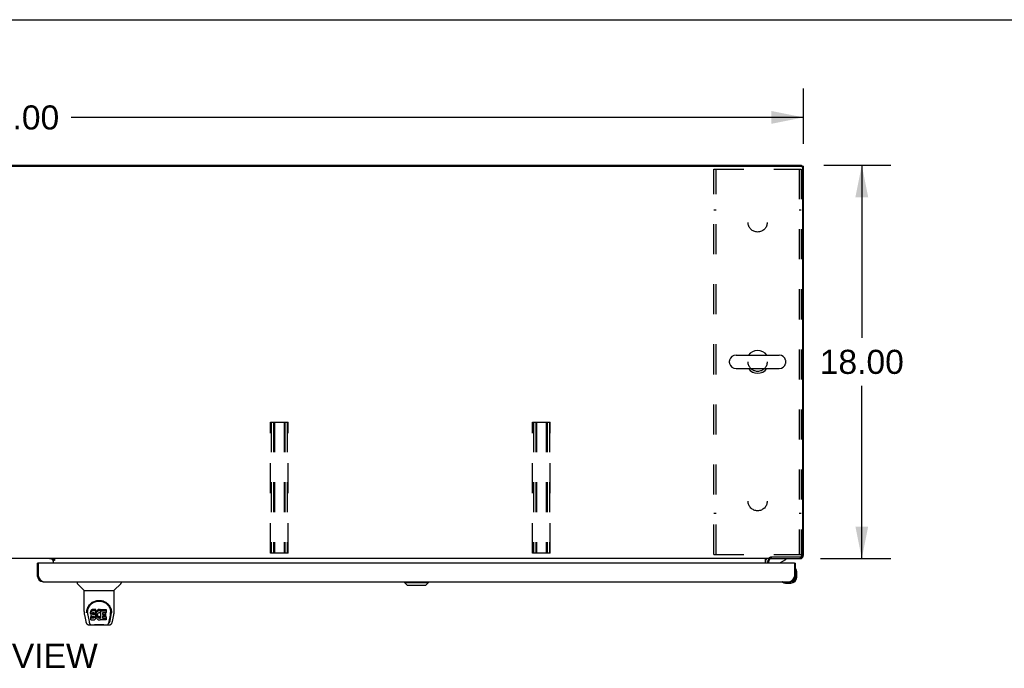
# Model space of a CAD drawing. Header units: inches. Extents: x 0 to 250, y 0 to 162.
# Tile 15 of 21: x 80 to 125, y 132 to 162. Entities that reach past the tile are written whole.
import ezdxf

# ---------------------------------------------------------------- set-up
doc = ezdxf.new("R2010")
doc.units = ezdxf.units.IN
doc.header["$LTSCALE"] = 13.735038
doc.header["$MEASUREMENT"] = 0
doc.linetypes.add('HIDDEN', pattern=[0.2, 0.1, -0.1])
doc.layers.get('0').update_dxf_attribs({"linetype": 'CONTINUOUS'})
for name, color, linetype in [('02___PRT_ALL_AXES', 7, 'CONTINUOUS'), ('DEFAULT_2', 8, 'HIDDEN'), ('DIMENSIONS', 7, 'CONTINUOUS')]:
    doc.layers.add(name, color=color, linetype=linetype)
doc.styles.get("Standard").update_dxf_attribs({"font": 'arial.ttf'})
doc.dimstyles.new('DIMSTYLE_1', dxfattribs={"dimtxt": 1.101741, "dimasz": 1.468988, "dimexe": 0.09, "dimexo": 0.07, "dimgap": 0.0375, "dimtad": 0, "dimtih": 1, "dimtoh": 1, "dimzin": 4, "dimdsep": 46, "dimtxsty": 'Standard', "dimblk": '_FILLED', "dimblk1": '_FILLED', "dimblk2": '_FILLED', "dimcen": 0.09, "dimazin": 1, "dimtfac": 1, "dimtdec": 3, "dimtofl": 0, "dimtmove": 0, "dimatfit": 3, "dimldrblk": '_FILLED', "dimfxl": 1, "dimtolj": 1, "dimtzin": 4, "dimarcsym": 0})

# ---------------------------------------------------------------- blocks, each defined once
blk = doc.blocks.new('_FILLED')
at = {"color": 0, "linetype": 'ByBlock'}
blk.add_solid([(0, 0), (-1, 0.2), (-1, -0.2)], dxfattribs=at)
blk = doc.blocks.new('*D14')
at = {"layer": 'DIMENSIONS', "color": 2, "linetype": 'Continuous'}
for p, q in [((43.675, 155.916), (43.675, 158.442)), ((115.675, 155.916), (115.675, 158.442)), ((43.675, 157.12), (77.199, 157.12)), ((115.675, 157.12), (82.151, 157.12))]:
    blk.add_line(p, q, dxfattribs=at)
at = {"layer": 'DIMENSIONS', "color": 2, "linetype": 'Continuous', "xscale": 1.4689880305, "yscale": 1.4689880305, "zscale": 1.4689880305, "rotation": 180}
blk.add_blockref('_FILLED', (43.675, 157.12), dxfattribs=at)
at = {"layer": 'DIMENSIONS', "color": 2, "linetype": 'Continuous', "xscale": 1.4689880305, "yscale": 1.4689880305, "zscale": 1.4689880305}
blk.add_blockref('_FILLED', (115.675, 157.12), dxfattribs=at)
at = {"layer": 'DIMENSIONS', "color": 2, "linetype": 'Continuous', "insert": (79.675, 157.67), "char_height": 1.1017, "width": 3.84995, "attachment_point": 2, "line_spacing_factor": 0.9}
blk.add_mtext('72.00', dxfattribs=at)
blk = doc.blocks.new('*D15')
at = {"layer": 'DIMENSIONS', "color": 2, "linetype": 'Continuous'}
for p, q in [((116.599, 154.94), (119.662, 154.94)), ((118.34, 154.94), (118.34, 147.042)), ((118.34, 136.94), (118.34, 144.838)), ((116.457, 136.94), (119.662, 136.94))]:
    blk.add_line(p, q, dxfattribs=at)
at = {"layer": 'DIMENSIONS', "color": 2, "linetype": 'Continuous', "xscale": 1.4689880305, "yscale": 1.4689880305, "zscale": 1.4689880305}
for p, rotation in [((118.34, 154.94), 90), ((118.34, 136.94), 270)]:
    blk.add_blockref('_FILLED', p, dxfattribs=dict(at, rotation=rotation))
at = {"layer": 'DIMENSIONS', "color": 2, "linetype": 'Continuous', "insert": (118.34, 146.491), "char_height": 1.1017, "width": 3.84995, "attachment_point": 2, "line_spacing_factor": 0.9}
blk.add_mtext('18.00', dxfattribs=at)

msp = doc.modelspace()

# ---------------------------------------------------------------- linework, layer by layer
at = {"color": 7, "linetype": 'Continuous'}
for p, q in [((0, 161.589), (249.728, 161.589)), ((43.789, 154.888), (115.56, 154.888)), ((115.571, 154.887), (115.571, 154.94)), ((115.571, 154.888), (115.675, 154.888)), ((115.626, 154.891), (115.623, 154.888)), ((115.623, 154.825), (115.623, 137.142)), ((112.583, 146.246), (114.558, 146.246)), ((112.283, 145.896), (112.283, 145.984)), ((112.583, 145.634), (114.558, 145.634)), ((114.858, 145.896), (114.858, 145.984)), ((115.662, 137.106), (115.675, 137.106)), ((114.122, 136.94), (45.227, 136.94)), ((80.674, 136.736), (80.612, 136.736)), ((81.25, 136.929), (81.314, 136.865)), ((81.321, 136.94), (81.321, 136.91)), ((81.321, 136.91), (81.389, 136.91)), ((81.321, 136.905), (81.321, 136.736)), ((81.389, 136.86), (81.321, 136.86)), ((81.389, 136.91), (81.389, 136.86)), ((113.925, 136.736), (113.925, 136.911)), ((114.071, 136.736), (114.071, 136.783)), ((114.122, 136.94), (114.122, 136.991)), ((114.168, 137.017), (115.498, 137.017)), ((114.175, 137.017), (114.175, 136.94)), ((114.62, 136.763), (114.858, 136.901)), ((114.858, 136.94), (114.858, 136.901)), ((115.238, 136.736), (115.3, 136.736)), ((115.508, 136.94), (115.508, 136.953)), ((115.626, 136.989), (115.603, 137.012)), ((80.612, 136.128), (80.654, 136.128)), ((115.3, 136.128), (115.258, 136.128)), ((115.3, 136.085), (115.3, 136.128)), ((115.315, 136.47), (115.313, 136.477)), ((115.36, 136.341), (115.357, 136.379)), ((115.36, 136.085), (115.36, 136.341)), ((82.421, 135.882), (82.421, 135.82)), ((82.73, 135.494), (82.433, 135.792)), ((84.12, 135.494), (84.417, 135.792)), ((84.429, 135.882), (84.429, 135.82)), ((97.405, 135.843), (97.405, 135.882)), ((97.405, 135.843), (98.508, 135.843)), ((97.523, 135.725), (97.405, 135.843)), ((97.406, 135.843), (97.406, 135.882)), ((97.524, 135.725), (97.406, 135.843)), ((97.523, 135.725), (98.39, 135.725)), ((98.39, 135.725), (98.508, 135.843)), ((98.508, 135.843), (98.508, 135.882)), ((114.705, 135.869), (114.712, 135.867)), ((114.803, 135.825), (114.841, 135.822)), ((114.841, 135.822), (115.097, 135.822)), ((115.053, 135.882), (115.097, 135.882)), ((82.736, 135.488), (84.114, 135.488)), ((82.736, 134.516), (82.736, 135.488)), ((84.114, 134.517), (84.114, 135.488)), ((82.751, 134.373), (82.816, 134.068)), ((82.861, 134.548), (82.86, 134.484)), ((82.898, 134.475), (82.898, 134.451)), ((82.907, 134.353), (82.965, 134.061)), ((83.041, 134.52), (83.039, 134.496)), ((83.039, 134.429), (83.039, 134.496)), ((83.041, 134.453), (83.039, 134.429)), ((83.039, 134.429), (83.04, 134.406)), ((83.04, 134.406), (83.044, 134.382)), ((83.046, 134.543), (83.041, 134.52)), ((83.041, 134.453), (83.041, 134.52)), ((83.046, 134.476), (83.041, 134.453)), ((83.044, 134.382), (83.052, 134.36)), ((83.055, 134.566), (83.046, 134.543)), ((83.046, 134.476), (83.046, 134.543)), ((83.055, 134.499), (83.046, 134.476)), ((83.052, 134.36), (83.065, 134.34)), ((83.069, 134.585), (83.055, 134.566)), ((83.055, 134.499), (83.055, 134.566)), ((83.069, 134.519), (83.055, 134.499)), ((83.065, 134.34), (83.081, 134.322)), ((83.077, 134.593), (83.069, 134.585)), ((83.069, 134.519), (83.069, 134.585)), ((83.077, 134.527), (83.069, 134.519)), ((83.087, 134.6), (83.077, 134.593)), ((83.077, 134.527), (83.077, 134.593)), ((83.087, 134.533), (83.077, 134.527)), ((83.081, 134.322), (83.101, 134.309)), ((83.109, 134.61), (83.087, 134.6)), ((83.087, 134.533), (83.087, 134.6)), ((83.109, 134.543), (83.087, 134.533)), ((83.132, 134.617), (83.109, 134.61)), ((83.109, 134.543), (83.109, 134.61)), ((83.132, 134.55), (83.109, 134.543)), ((83.11, 134.418), (83.111, 134.433)), ((83.111, 134.41), (83.11, 134.418)), ((83.111, 134.433), (83.113, 134.448)), ((83.111, 134.41), (83.111, 134.433)), ((83.113, 134.403), (83.111, 134.41)), ((83.113, 134.448), (83.116, 134.454)), ((83.113, 134.403), (83.113, 134.448)), ((83.117, 134.397), (83.113, 134.403)), ((83.116, 134.454), (83.122, 134.459)), ((83.117, 134.397), (83.117, 134.456)), ((83.124, 134.393), (83.117, 134.397)), ((83.122, 134.459), (83.136, 134.464)), ((83.124, 134.459), (83.123, 134.46)), ((83.138, 134.455), (83.124, 134.459)), ((83.124, 134.393), (83.124, 134.459)), ((83.138, 134.389), (83.124, 134.393)), ((83.271, 134.617), (83.132, 134.617)), ((83.132, 134.55), (83.132, 134.617)), ((83.271, 134.55), (83.132, 134.55)), ((83.136, 134.464), (83.151, 134.465)), ((83.162, 134.456), (83.138, 134.455)), ((83.138, 134.389), (83.138, 134.455)), ((83.162, 134.389), (83.138, 134.389)), ((83.151, 134.465), (83.264, 134.465)), ((83.186, 134.455), (83.162, 134.456)), ((83.162, 134.389), (83.162, 134.456)), ((83.186, 134.388), (83.162, 134.389)), ((83.209, 134.45), (83.186, 134.455)), ((83.186, 134.388), (83.186, 134.455)), ((83.209, 134.383), (83.186, 134.388)), ((83.22, 134.445), (83.209, 134.45)), ((83.209, 134.383), (83.209, 134.45)), ((83.22, 134.378), (83.209, 134.383)), ((83.23, 134.438), (83.22, 134.445)), ((83.22, 134.378), (83.22, 134.445)), ((83.23, 134.371), (83.22, 134.378)), ((83.247, 134.421), (83.23, 134.438)), ((83.23, 134.371), (83.23, 134.438)), ((83.247, 134.354), (83.23, 134.371)), ((83.261, 134.401), (83.247, 134.421)), ((83.247, 134.354), (83.247, 134.421)), ((83.261, 134.334), (83.247, 134.354)), ((83.27, 134.379), (83.261, 134.401)), ((83.261, 134.334), (83.261, 134.401)), ((83.27, 134.312), (83.261, 134.334)), ((83.264, 134.465), (83.269, 134.465)), ((83.269, 134.465), (83.271, 134.471)), ((83.271, 134.375), (83.27, 134.379)), ((83.27, 134.312), (83.27, 134.379)), ((83.273, 134.574), (83.271, 134.617)), ((83.271, 134.55), (83.271, 134.617)), ((83.273, 134.507), (83.271, 134.55)), ((83.271, 134.471), (83.272, 134.484)), ((83.276, 134.453), (83.271, 134.409)), ((83.271, 134.342), (83.271, 134.409)), ((83.276, 134.386), (83.271, 134.342)), ((83.271, 134.342), (83.272, 134.32)), ((83.272, 134.484), (83.273, 134.507)), ((83.272, 134.32), (83.275, 134.298)), ((83.273, 134.507), (83.273, 134.574)), ((83.28, 134.475), (83.276, 134.453)), ((83.276, 134.386), (83.276, 134.453)), ((83.28, 134.408), (83.276, 134.386)), ((83.286, 134.496), (83.28, 134.475)), ((83.28, 134.408), (83.28, 134.475)), ((83.286, 134.43), (83.28, 134.408)), ((83.294, 134.517), (83.286, 134.496)), ((83.286, 134.43), (83.286, 134.496)), ((83.294, 134.45), (83.286, 134.43)), ((83.305, 134.537), (83.294, 134.517)), ((83.294, 134.45), (83.294, 134.517)), ((83.305, 134.47), (83.294, 134.45)), ((83.318, 134.555), (83.305, 134.537)), ((83.305, 134.47), (83.305, 134.537)), ((83.318, 134.488), (83.305, 134.47)), ((83.333, 134.571), (83.318, 134.555)), ((83.318, 134.488), (83.318, 134.555)), ((83.333, 134.505), (83.318, 134.488)), ((83.349, 134.587), (83.333, 134.571)), ((83.333, 134.505), (83.333, 134.571)), ((83.349, 134.52), (83.333, 134.505)), ((83.341, 134.358), (83.34, 134.331)), ((83.34, 134.331), (83.342, 134.317)), ((83.344, 134.384), (83.341, 134.358)), ((83.342, 134.317), (83.342, 134.358)), ((83.348, 134.397), (83.344, 134.384)), ((83.344, 134.377), (83.345, 134.371)), ((83.345, 134.371), (83.355, 134.347)), ((83.345, 134.305), (83.345, 134.371)), ((83.354, 134.409), (83.348, 134.397)), ((83.367, 134.6), (83.349, 134.587)), ((83.349, 134.52), (83.349, 134.587)), ((83.367, 134.533), (83.349, 134.52)), ((83.368, 134.432), (83.354, 134.409)), ((83.355, 134.347), (83.368, 134.323)), ((83.355, 134.28), (83.355, 134.347)), ((83.388, 134.608), (83.367, 134.6)), ((83.367, 134.533), (83.367, 134.6)), ((83.388, 134.542), (83.367, 134.533)), ((83.376, 134.442), (83.368, 134.432)), ((83.368, 134.323), (83.377, 134.313)), ((83.368, 134.257), (83.368, 134.323)), ((83.387, 134.45), (83.376, 134.442)), ((83.412, 134.46), (83.387, 134.45)), ((83.41, 134.613), (83.388, 134.608)), ((83.388, 134.542), (83.388, 134.608)), ((83.41, 134.547), (83.388, 134.542)), ((83.432, 134.616), (83.41, 134.613)), ((83.41, 134.547), (83.41, 134.613)), ((83.432, 134.549), (83.41, 134.547)), ((83.425, 134.464), (83.412, 134.46)), ((83.438, 134.463), (83.425, 134.464)), ((83.432, 134.616), (83.454, 134.615)), ((83.432, 134.549), (83.432, 134.616)), ((83.454, 134.548), (83.432, 134.549)), ((83.451, 134.46), (83.438, 134.463)), ((83.464, 134.455), (83.451, 134.46)), ((83.465, 134.613), (83.454, 134.615)), ((83.454, 134.548), (83.454, 134.615)), ((83.465, 134.547), (83.454, 134.548)), ((83.476, 134.61), (83.465, 134.613)), ((83.465, 134.547), (83.465, 134.613)), ((83.476, 134.543), (83.465, 134.547)), ((83.496, 134.526), (83.47, 134.458)), ((83.495, 134.598), (83.476, 134.61)), ((83.476, 134.543), (83.476, 134.61)), ((83.495, 134.531), (83.476, 134.543)), ((83.495, 134.598), (83.495, 134.531)), ((83.496, 134.594), (83.496, 134.528)), ((83.505, 134.615), (83.742, 134.615)), ((83.505, 134.223), (83.505, 134.615)), ((83.505, 134.548), (83.742, 134.548)), ((83.575, 134.46), (83.575, 134.393)), ((83.742, 134.465), (83.579, 134.465)), ((83.579, 134.455), (83.711, 134.455)), ((83.579, 134.388), (83.711, 134.388)), ((83.715, 134.451), (83.715, 134.311)), ((83.746, 134.611), (83.746, 134.469)), ((83.885, 134.061), (83.942, 134.35)), ((83.927, 134.096), (83.979, 134.366)), ((83.942, 134.35), (83.943, 134.354)), ((83.989, 134.547), (83.99, 134.484)), ((83.996, 134.461), (83.996, 134.462)), ((84.034, 134.068), (84.099, 134.373)), ((82.94, 133.913), (83.142, 133.913)), ((82.982, 133.992), (82.975, 133.992)), ((82.981, 133.997), (82.984, 133.987)), ((82.984, 133.986), (82.984, 133.987)), ((83.027, 133.913), (83.021, 133.913)), ((83.027, 133.913), (83.025, 133.913)), ((83.041, 134.144), (83.041, 134.285)), ((83.105, 134.29), (83.046, 134.29)), ((83.046, 134.223), (83.046, 134.29)), ((83.105, 134.224), (83.046, 134.223)), ((83.046, 134.139), (83.19, 134.139)), ((83.101, 134.309), (83.112, 134.305)), ((83.166, 134.291), (83.105, 134.29)), ((83.105, 134.224), (83.105, 134.29)), ((83.166, 134.224), (83.105, 134.224)), ((83.112, 134.305), (83.124, 134.303)), ((83.124, 134.303), (83.171, 134.302)), ((83.718, 133.902), (83.132, 133.902)), ((83.181, 134.292), (83.166, 134.291)), ((83.166, 134.224), (83.166, 134.291)), ((83.181, 134.225), (83.166, 134.224)), ((83.171, 134.302), (83.179, 134.302)), ((83.179, 134.302), (83.186, 134.299)), ((83.188, 134.295), (83.181, 134.292)), ((83.181, 134.225), (83.181, 134.292)), ((83.188, 134.228), (83.181, 134.225)), ((83.186, 134.299), (83.192, 134.295)), ((83.189, 134.297), (83.188, 134.295)), ((83.188, 134.228), (83.188, 134.295)), ((83.193, 134.234), (83.188, 134.228)), ((83.19, 134.139), (83.202, 134.14)), ((83.192, 134.295), (83.197, 134.289)), ((83.193, 134.234), (83.193, 134.293)), ((83.202, 134.246), (83.193, 134.234)), ((83.197, 134.289), (83.203, 134.275)), ((83.202, 134.246), (83.202, 134.277)), ((83.205, 134.253), (83.202, 134.246)), ((83.202, 134.14), (83.213, 134.144)), ((83.203, 134.275), (83.206, 134.26)), ((83.205, 134.253), (83.205, 134.265)), ((83.206, 134.26), (83.205, 134.253)), ((83.213, 134.144), (83.233, 134.158)), ((83.233, 134.158), (83.25, 134.175)), ((83.25, 134.175), (83.257, 134.185)), ((83.257, 134.185), (83.262, 134.196)), ((83.262, 134.196), (83.271, 134.218)), ((83.276, 134.289), (83.27, 134.312)), ((83.271, 134.218), (83.277, 134.241)), ((83.275, 134.298), (83.28, 134.276)), ((83.279, 134.265), (83.276, 134.289)), ((83.277, 134.241), (83.279, 134.265)), ((83.279, 134.265), (83.279, 134.28)), ((83.28, 134.276), (83.287, 134.255)), ((83.287, 134.255), (83.308, 134.215)), ((83.308, 134.215), (83.321, 134.197)), ((83.321, 134.197), (83.335, 134.18)), ((83.335, 134.18), (83.352, 134.165)), ((83.342, 134.317), (83.345, 134.305)), ((83.345, 134.305), (83.355, 134.28)), ((83.352, 134.165), (83.369, 134.151)), ((83.355, 134.28), (83.368, 134.257)), ((83.368, 134.257), (83.377, 134.247)), ((83.369, 134.151), (83.379, 134.146)), ((83.377, 134.313), (83.387, 134.305)), ((83.377, 134.247), (83.377, 134.313)), ((83.377, 134.247), (83.387, 134.238)), ((83.379, 134.146), (83.39, 134.143)), ((83.387, 134.305), (83.398, 134.297)), ((83.387, 134.238), (83.387, 134.305)), ((83.387, 134.238), (83.398, 134.23)), ((83.39, 134.143), (83.412, 134.137)), ((83.398, 134.297), (83.411, 134.292)), ((83.398, 134.23), (83.398, 134.297)), ((83.398, 134.23), (83.411, 134.225)), ((83.411, 134.292), (83.424, 134.29)), ((83.411, 134.225), (83.411, 134.292)), ((83.411, 134.225), (83.424, 134.223)), ((83.412, 134.137), (83.434, 134.135)), ((83.424, 134.29), (83.437, 134.289)), ((83.424, 134.223), (83.424, 134.29)), ((83.424, 134.223), (83.437, 134.223)), ((83.434, 134.135), (83.456, 134.138)), ((83.437, 134.289), (83.45, 134.291)), ((83.437, 134.223), (83.437, 134.289)), ((83.437, 134.223), (83.45, 134.225)), ((83.45, 134.291), (83.463, 134.295)), ((83.45, 134.225), (83.45, 134.291)), ((83.45, 134.225), (83.463, 134.229)), ((83.456, 134.138), (83.477, 134.144)), ((83.463, 134.295), (83.475, 134.301)), ((83.463, 134.229), (83.463, 134.295)), ((83.463, 134.229), (83.475, 134.234)), ((83.475, 134.301), (83.486, 134.308)), ((83.475, 134.234), (83.475, 134.301)), ((83.475, 134.234), (83.486, 134.242)), ((83.477, 134.144), (83.496, 134.156)), ((83.486, 134.308), (83.486, 134.242)), ((83.493, 134.307), (83.505, 134.29)), ((83.493, 134.241), (83.505, 134.223)), ((83.507, 134.156), (83.496, 134.156)), ((83.496, 134.156), (83.496, 134.156)), ((83.507, 134.143), (83.507, 134.156)), ((83.742, 134.139), (83.511, 134.139)), ((83.576, 134.302), (83.576, 134.224)), ((83.711, 134.306), (83.581, 134.306)), ((83.581, 134.287), (83.742, 134.287)), ((83.581, 134.22), (83.742, 134.22)), ((83.708, 133.913), (83.91, 133.913)), ((83.747, 134.282), (83.747, 134.143)), ((83.825, 133.913), (83.823, 133.913)), ((83.866, 133.987), (83.869, 133.997)), ((83.866, 133.986), (83.866, 133.987)), ((83.875, 133.992), (83.868, 133.992))]:
    msp.add_line(p, q, dxfattribs=at)
at = {"color": 3, "linetype": 'Continuous'}
for p, q in [((43.779, 154.94), (115.571, 154.94)), ((115.675, 137.106), (115.675, 154.888)), ((80.612, 136.128), (80.612, 136.736)), ((80.654, 136.128), (80.654, 136.716)), ((115.238, 136.736), (80.674, 136.736)), ((81.321, 136.929), (81.149, 136.929)), ((81.389, 136.905), (81.321, 136.905)), ((114.029, 136.797), (114.029, 136.736)), ((114.171, 136.94), (115.508, 136.94)), ((115.258, 136.716), (115.258, 136.128)), ((115.3, 136.128), (115.3, 136.736)), ((80.668, 136.103), (80.654, 136.128)), ((115.258, 136.128), (115.244, 136.103)), ((80.675, 136.09), (80.668, 136.103)), ((80.682, 136.077), (80.675, 136.09)), ((80.689, 136.065), (80.682, 136.077)), ((80.695, 136.052), (80.689, 136.065)), ((80.859, 135.882), (115.053, 135.882)), ((115.231, 136.077), (115.224, 136.065)), ((115.238, 136.09), (115.231, 136.077)), ((115.244, 136.103), (115.238, 136.09))]:
    msp.add_line(p, q, dxfattribs=at)
for points in [[(115.675, 137.106), (115.673, 137.114), (115.667, 137.122), (115.666, 137.122)], [(115.493, 136.949), (115.493, 136.948), (115.501, 136.942), (115.508, 136.94)], [(80.859, 135.882), (80.856, 135.882), (80.852, 135.882), (80.849, 135.883), (80.845, 135.883), (80.842, 135.884), (80.839, 135.885), (80.835, 135.886), (80.832, 135.887), (80.828, 135.889), (80.825, 135.89), (80.822, 135.892), (80.818, 135.894), (80.815, 135.896), (80.811, 135.898), (80.808, 135.901), (80.804, 135.903), (80.801, 135.906), (80.798, 135.909), (80.794, 135.912), (80.791, 135.915), (80.787, 135.918), (80.784, 135.922), (80.781, 135.925), (80.777, 135.929), (80.774, 135.933), (80.77, 135.937), (80.767, 135.941), (80.764, 135.945), (80.76, 135.95), (80.757, 135.954), (80.753, 135.959), (80.75, 135.964), (80.747, 135.968), (80.743, 135.973), (80.74, 135.978), (80.736, 135.984), (80.733, 135.989), (80.729, 135.994), (80.726, 136), (80.723, 136.005), (80.719, 136.011), (80.716, 136.017), (80.712, 136.022), (80.709, 136.028), (80.706, 136.034), (80.702, 136.04), (80.699, 136.046), (80.695, 136.052)], [(115.224, 136.065), (115.217, 136.052), (115.214, 136.046), (115.21, 136.04), (115.207, 136.034), (115.203, 136.028), (115.2, 136.022), (115.197, 136.017), (115.193, 136.011), (115.19, 136.005), (115.186, 136), (115.183, 135.994), (115.18, 135.989), (115.176, 135.984), (115.173, 135.978), (115.169, 135.973), (115.166, 135.968), (115.163, 135.964), (115.159, 135.959), (115.156, 135.954), (115.152, 135.95), (115.149, 135.945), (115.146, 135.941), (115.142, 135.937), (115.139, 135.933), (115.135, 135.929), (115.132, 135.925), (115.128, 135.922), (115.125, 135.918), (115.122, 135.915), (115.118, 135.912), (115.115, 135.909), (115.111, 135.906), (115.108, 135.903), (115.105, 135.901), (115.101, 135.898), (115.098, 135.896), (115.094, 135.894), (115.091, 135.892), (115.088, 135.89), (115.084, 135.889), (115.081, 135.887), (115.077, 135.886), (115.074, 135.885), (115.071, 135.884), (115.067, 135.883), (115.064, 135.883), (115.06, 135.882), (115.057, 135.882), (115.053, 135.882)]]:
    msp.add_lwpolyline(points, dxfattribs=at)
at = {"color": 7, "linetype": 'Continuous'}
for points in [[(113.925, 136.911), (113.927, 136.911), (113.928, 136.911), (113.93, 136.911), (113.932, 136.912), (113.934, 136.913), (113.936, 136.914), (113.938, 136.915), (113.939, 136.917), (113.941, 136.918), (113.942, 136.92), (113.943, 136.922), (113.945, 136.924), (113.947, 136.928)], [(113.947, 136.928), (113.949, 136.93), (113.95, 136.932), (113.951, 136.934), (113.953, 136.935), (113.954, 136.937)], [(113.954, 136.937), (113.956, 136.938), (113.957, 136.939), (113.959, 136.939), (113.96, 136.94), (113.962, 136.94)], [(114.122, 136.991), (114.124, 136.992), (114.125, 136.994), (114.127, 136.996), (114.128, 136.997), (114.13, 136.999), (114.131, 137), (114.133, 137.001), (114.134, 137.002), (114.135, 137.003), (114.136, 137.003), (114.138, 137.004), (114.139, 137.004), (114.14, 137.005)], [(114.14, 137.005), (114.143, 137.006), (114.145, 137.006), (114.147, 137.007), (114.149, 137.007), (114.151, 137.008), (114.153, 137.009), (114.155, 137.01), (114.158, 137.012), (114.161, 137.013), (114.163, 137.014), (114.166, 137.016), (114.168, 137.017)], [(82.854, 134.474), (82.857, 134.517), (82.864, 134.569), (82.876, 134.618), (82.891, 134.664), (82.91, 134.707), (82.931, 134.748), (82.956, 134.786), (82.983, 134.822), (83.012, 134.856), (83.044, 134.887), (83.079, 134.915), (83.115, 134.941), (83.154, 134.964), (83.195, 134.984), (83.238, 135.001), (83.283, 135.014), (83.329, 135.024), (83.376, 135.03), (83.423, 135.032), (83.471, 135.03), (83.517, 135.025), (83.563, 135.015), (83.608, 135.002), (83.651, 134.986), (83.692, 134.966), (83.731, 134.943), (83.768, 134.918), (83.803, 134.889), (83.835, 134.859), (83.865, 134.825), (83.892, 134.79), (83.917, 134.752), (83.938, 134.711), (83.957, 134.668), (83.973, 134.622), (83.985, 134.574), (83.993, 134.522), (83.996, 134.474)], [(82.898, 134.475), (82.898, 134.495), (82.9, 134.519), (82.903, 134.543), (82.906, 134.567), (82.911, 134.59), (82.917, 134.613), (82.923, 134.636), (82.931, 134.658), (82.94, 134.68), (82.949, 134.701), (82.959, 134.721), (82.97, 134.741), (82.982, 134.76), (82.994, 134.778), (83.007, 134.795), (83.02, 134.812), (83.034, 134.827), (83.048, 134.842), (83.062, 134.856), (83.077, 134.87), (83.092, 134.883), (83.107, 134.895), (83.122, 134.906), (83.138, 134.916), (83.154, 134.926), (83.169, 134.935), (83.185, 134.944)], [(83.185, 134.944), (83.201, 134.952), (83.217, 134.959), (83.233, 134.965), (83.249, 134.971), (83.265, 134.977), (83.281, 134.981), (83.297, 134.986), (83.313, 134.989), (83.329, 134.993), (83.345, 134.995), (83.361, 134.998), (83.377, 134.999), (83.392, 135), (83.408, 135.001), (83.424, 135.001), (83.44, 135.001), (83.456, 135.001), (83.472, 134.999), (83.488, 134.998), (83.504, 134.996), (83.52, 134.993), (83.536, 134.99), (83.552, 134.986), (83.568, 134.982), (83.584, 134.977), (83.6, 134.972), (83.616, 134.966), (83.632, 134.959), (83.648, 134.952)], [(83.648, 134.952), (83.664, 134.944), (83.68, 134.936), (83.696, 134.927), (83.711, 134.917), (83.727, 134.906), (83.742, 134.895), (83.757, 134.883), (83.772, 134.871), (83.787, 134.857), (83.802, 134.843), (83.816, 134.828), (83.83, 134.812), (83.843, 134.795), (83.856, 134.778), (83.868, 134.76), (83.88, 134.741), (83.89, 134.721), (83.901, 134.701), (83.91, 134.68), (83.919, 134.659), (83.926, 134.637), (83.933, 134.614), (83.939, 134.591), (83.944, 134.567), (83.947, 134.543), (83.95, 134.519), (83.952, 134.495), (83.952, 134.475)], [(82.736, 134.516), (82.737, 134.49), (82.74, 134.447), (82.745, 134.405), (82.751, 134.373)], [(82.854, 134.461), (82.854, 134.466), (82.854, 134.474)], [(82.898, 134.451), (82.898, 134.435), (82.9, 134.407), (82.903, 134.379), (82.907, 134.353)], [(83.943, 134.354), (83.943, 134.357), (83.944, 134.36), (83.945, 134.363), (83.945, 134.366), (83.946, 134.37), (83.946, 134.373), (83.947, 134.376), (83.947, 134.38), (83.948, 134.383), (83.948, 134.387), (83.948, 134.391), (83.949, 134.395), (83.949, 134.399), (83.95, 134.403), (83.95, 134.407), (83.95, 134.411), (83.951, 134.415), (83.951, 134.42), (83.951, 134.425), (83.951, 134.429), (83.952, 134.434), (83.952, 134.439), (83.952, 134.444), (83.952, 134.449), (83.952, 134.475)], [(83.996, 134.474), (83.996, 134.467), (83.996, 134.462)], [(84.099, 134.373), (84.105, 134.405), (84.11, 134.447), (84.113, 134.489), (84.114, 134.517)], [(82.816, 134.068), (82.82, 134.053), (82.825, 134.032), (82.831, 134.014), (82.837, 133.997), (82.844, 133.982), (82.851, 133.969), (82.86, 133.957), (82.869, 133.946), (82.88, 133.936), (82.892, 133.927), (82.906, 133.92), (82.921, 133.916), (82.936, 133.914), (82.94, 133.913)], [(82.965, 134.061), (82.967, 134.049), (82.97, 134.035), (82.973, 134.022), (82.977, 134.009), (82.981, 133.997)], [(82.984, 133.986), (82.99, 133.974), (82.996, 133.961), (83.002, 133.95), (83.009, 133.941), (83.016, 133.933), (83.024, 133.926), (83.033, 133.92), (83.043, 133.916), (83.053, 133.914), (83.061, 133.913)], [(83.046, 134.29), (83.045, 134.29), (83.045, 134.29), (83.045, 134.29), (83.044, 134.289), (83.044, 134.289), (83.043, 134.289), (83.043, 134.289), (83.043, 134.288), (83.042, 134.288), (83.042, 134.287), (83.042, 134.287), (83.042, 134.286), (83.041, 134.286), (83.041, 134.285)], [(83.046, 134.223), (83.045, 134.223), (83.045, 134.223), (83.045, 134.223), (83.044, 134.223), (83.044, 134.222), (83.043, 134.222), (83.043, 134.222), (83.043, 134.222), (83.042, 134.221), (83.042, 134.221), (83.042, 134.22), (83.042, 134.22), (83.041, 134.219), (83.041, 134.218)], [(83.142, 133.913), (83.162, 133.914), (83.184, 133.916), (83.208, 133.918), (83.232, 133.92), (83.258, 133.923), (83.285, 133.926), (83.312, 133.929), (83.34, 133.931), (83.369, 133.933), (83.398, 133.934), (83.428, 133.934), (83.457, 133.934), (83.486, 133.933), (83.514, 133.931), (83.542, 133.929), (83.569, 133.926), (83.595, 133.923), (83.621, 133.92), (83.644, 133.918), (83.667, 133.915), (83.688, 133.914), (83.708, 133.913)], [(83.142, 133.913), (83.164, 133.914), (83.19, 133.916), (83.218, 133.918), (83.246, 133.921), (83.275, 133.924), (83.304, 133.927), (83.333, 133.929), (83.364, 133.931), (83.394, 133.932), (83.425, 133.932), (83.455, 133.932), (83.485, 133.931), (83.516, 133.929), (83.545, 133.927), (83.575, 133.924), (83.632, 133.918)], [(83.632, 133.918), (83.659, 133.916), (83.686, 133.914), (83.708, 133.913)], [(83.789, 133.913), (83.797, 133.914), (83.807, 133.916), (83.817, 133.92), (83.826, 133.926), (83.834, 133.933), (83.841, 133.941), (83.848, 133.95), (83.854, 133.961), (83.86, 133.974), (83.866, 133.986)], [(83.869, 133.997), (83.873, 134.009), (83.877, 134.022), (83.88, 134.035), (83.883, 134.049), (83.885, 134.061)], [(83.91, 133.913), (83.924, 133.915), (83.938, 133.918), (83.95, 133.923), (83.962, 133.93), (83.972, 133.937), (83.982, 133.946), (83.99, 133.956), (83.997, 133.967), (84.004, 133.978), (84.01, 133.991), (84.016, 134.005), (84.021, 134.02), (84.026, 134.037), (84.031, 134.056), (84.034, 134.068)]]:
    msp.add_lwpolyline(points, dxfattribs=at)
for centre, radius, start, end in [((115.56, 154.825), 0.0625, 0, 90), ((112.583, 145.94), 0.306, 90, 164.3697), ((113.571, 145.94), 0.523, 35.8091, 144.1909), ((114.558, 145.94), 0.306, 15.6303, 90), ((112.427, 145.984), 0.144, 164.3697, 180), ((112.427, 145.896), 0.144, 180, 195.6303), ((112.583, 145.94), 0.306, 195.6303, 270), ((113.571, 145.94), 0.523, 215.8102, 324.1898), ((114.558, 145.94), 0.306, 270, 344.3697), ((114.715, 145.984), 0.144, 0, 15.6303), ((114.715, 145.896), 0.144, 344.3697, 360), ((115.498, 137.142), 0.125, 270, 360), ((114.171, 136.797), 0.246, 144.6728, 180), ((114.228, 136.783), 0.157, 90, 180), ((114.67, 136.676), 0.1, 120.092, 143.4532), ((115.315, 136.462), 0.015, 96.3796, 180), ((115.312, 136.462), 0.015, 30.8899, 83.6204), ((115.11, 136.341), 0.25, 0, 30.8899), ((82.46, 135.82), 0.0394, 180, 225), ((84.39, 135.82), 0.0394, 315, 360), ((114.72, 135.867), 0.015, 90, 173.6204), ((114.72, 135.87), 0.015, 186.3796, 239.1101), ((114.841, 136.072), 0.25, 239.1101, 270), ((115.097, 136.085), 0.263, 270, 360), ((115.097, 136.085), 0.203, 270, 360), ((82.744, 135.508), 0.0197, 225, 270), ((84.106, 135.508), 0.0197, 270, 315), ((83.132, 133.921), 0.0197, 203.607, 270), ((83.718, 133.921), 0.0197, 270, 336.393)]:
    msp.add_arc(centre, radius, start, end, dxfattribs=at)
at = {"color": 3, "linetype": 'Continuous'}
for centre, radius, start, end in [((115.508, 154.774), 0.167, 43.5009, 67.5), ((115.428, 137.186), 0.246, 270, 360), ((115.508, 137.106), 0.167, 270, 360), ((80.674, 136.716), 0.02, 90, 180), ((81.206, 136.825), 0.115, 0, 64.7498), ((114.171, 136.797), 0.142, 90, 180), ((115.238, 136.716), 0.02, 0, 90), ((80.859, 136.128), 0.246, 180, 270), ((115.053, 136.128), 0.246, 270, 360)]:
    msp.add_arc(centre, radius, start, end, dxfattribs=at)
at = {"color": 7, "linetype": 'Continuous'}
for centre, major_axis, ratio, start_param, end_param in [((83.425, 134.474), (0, 0.565), 0.999848, 1.129542, 1.553352), ((83.466, 134.459), (0, 0.00448), 1, -3.557718, -1.937287), ((83.492, 134.594), (0.00448, 0), 1, 0.003891, 0.905353), ((83.492, 134.528), (0.00448, 0), 1, 5.916695, 7.188538), ((83.579, 134.46), (0, 0.00448), 1, 0, 1.570796), ((83.579, 134.46), (0, 0.00448), 1, 1.570796, 3.141593), ((83.579, 134.393), (0, 0.00448), 1, 1.570796, 3.141593), ((83.711, 134.451), (0, 0.00448), 1, -1.570796, 0), ((83.711, 134.384), (0, 0.00448), 1, -1.570796, 0), ((83.742, 134.611), (0, 0.00448), 1, -1.570796, 0), ((83.742, 134.544), (0, 0.00448), 1, -1.570796, 0), ((83.742, 134.469), (0, 0.00448), 1, -3.141593, -1.570796), ((83.425, 134.474), (0, 0.565), 0.999848, 4.519536, 5.157611), ((83.046, 134.144), (0, 0.00483), 1, 1.570796, 3.141593), ((83.489, 134.305), (0.00448, 0), 1, 0.594971, 2.222579), ((83.489, 134.238), (0.00448, 0), 1, 0.594971, 2.222579), ((83.511, 134.143), (0, 0.00448), 1, 1.570796, 3.141593), ((83.581, 134.302), (0, 0.00448), 1, 0, 1.570796), ((83.581, 134.291), (0, 0.00448), 1, 1.570796, 3.141593), ((83.581, 134.224), (0, 0.00448), 1, 1.570796, 3.141593), ((83.711, 134.311), (0, 0.00448), 1, -3.141593, -1.570796), ((83.742, 134.282), (0, 0.00448), 1, -1.570796, 0), ((83.742, 134.215), (0, 0.00448), 1, -1.570796, 0), ((83.742, 134.143), (0, 0.00448), 1, -3.141593, -1.570796), ((83.869, 134.347), (-0.007, 0.354), 0.213027, -3.145575, -2.360177)]:
    msp.add_ellipse(centre, major_axis=major_axis, ratio=ratio, start_param=start_param, end_param=end_param, dxfattribs=at)
at = {"layer": '02___PRT_ALL_AXES', "color": 3, "linetype": 'Continuous'}
msp.add_line((81.149, 136.929), (81.149, 136.94), dxfattribs=at)
at = {"layer": '02___PRT_ALL_AXES', "color": 8, "linetype": 'HIDDEN'}
for centre in [(113.571, 152.315), (113.571, 145.94), (113.571, 139.565)]:
    msp.add_circle(centre, 0.438, dxfattribs=at)
at = {"layer": '02___PRT_ALL_AXES', "color": 7, "linetype": 'Continuous'}
for start, end in [(350.8498, 351.1102), (355.1015, 355.5324)]:
    msp.add_arc((115.097, 136.085), 0.263, start, end, dxfattribs=at)
at = {"layer": 'DEFAULT_2', "color": 8, "linetype": 'HIDDEN'}
for p, q in [((111.571, 154.752), (115.571, 154.752)), ((111.571, 137.127), (111.571, 154.752)), ((111.675, 137.127), (111.675, 154.752)), ((115.467, 154.752), (115.467, 137.127)), ((115.571, 154.752), (115.571, 137.127)), ((111.675, 152.877), (111.571, 152.877)), ((115.571, 152.877), (115.467, 152.877)), ((91.269, 143.186), (92.081, 143.186)), ((91.269, 137.186), (91.269, 143.186)), ((91.309, 143.186), (91.309, 137.186)), ((91.416, 143.186), (91.416, 137.186)), ((91.456, 143.186), (91.456, 137.186)), ((91.894, 143.186), (91.894, 137.186)), ((91.934, 143.186), (91.934, 137.186)), ((92.041, 143.186), (92.041, 137.186)), ((92.081, 137.186), (92.081, 143.186)), ((103.269, 143.186), (104.081, 143.186)), ((103.269, 137.186), (103.269, 143.186)), ((103.309, 143.186), (103.309, 137.186)), ((103.416, 143.186), (103.416, 137.186)), ((103.456, 143.186), (103.456, 137.186)), ((103.894, 143.186), (103.894, 137.186)), ((103.934, 143.186), (103.934, 137.186)), ((104.041, 143.186), (104.041, 137.186)), ((104.081, 137.186), (104.081, 143.186)), ((111.675, 139.002), (111.571, 139.002)), ((115.571, 139.002), (115.467, 139.002)), ((92.081, 137.186), (91.269, 137.186)), ((104.081, 137.186), (103.269, 137.186)), ((111.571, 137.127), (115.571, 137.127))]:
    msp.add_line(p, q, dxfattribs=at)

# ---------------------------------------------------------------- texts
at = {"layer": 'DIMENSIONS', "color": 2, "linetype": 'Continuous', "insert": (79.601, 133.045), "char_height": 1.1017, "width": 7.5074, "attachment_point": 2, "line_spacing_factor": 0.9}
msp.add_mtext('TOP VIEW', dxfattribs=at)

# ---------------------------------------------------------------- dimensions: what is measured, and where the dimension line sits
at = {"layer": 'DIMENSIONS', "color": 2, "linetype": 'Continuous'}
for base, p1, p2, angle, picture, middle in [((43.675, 157.12), (115.675, 158.512), (43.675, 158.512), 180, '*D14', (79.675, 157.113)), ((118.34, 136.94), (116.529, 154.94), (116.387, 136.94), 270, '*D15', (118.387, 145.934))]:
    dim = msp.add_linear_dim(base=base, p1=p1, p2=p2, angle=angle, dimstyle='DIMSTYLE_1', dxfattribs=at)
    dim.commit()
    dim.dimension.update_dxf_attribs({"geometry": picture, "text_midpoint": middle, "dimtype": 160})

doc.saveas('drawing.dxf')
